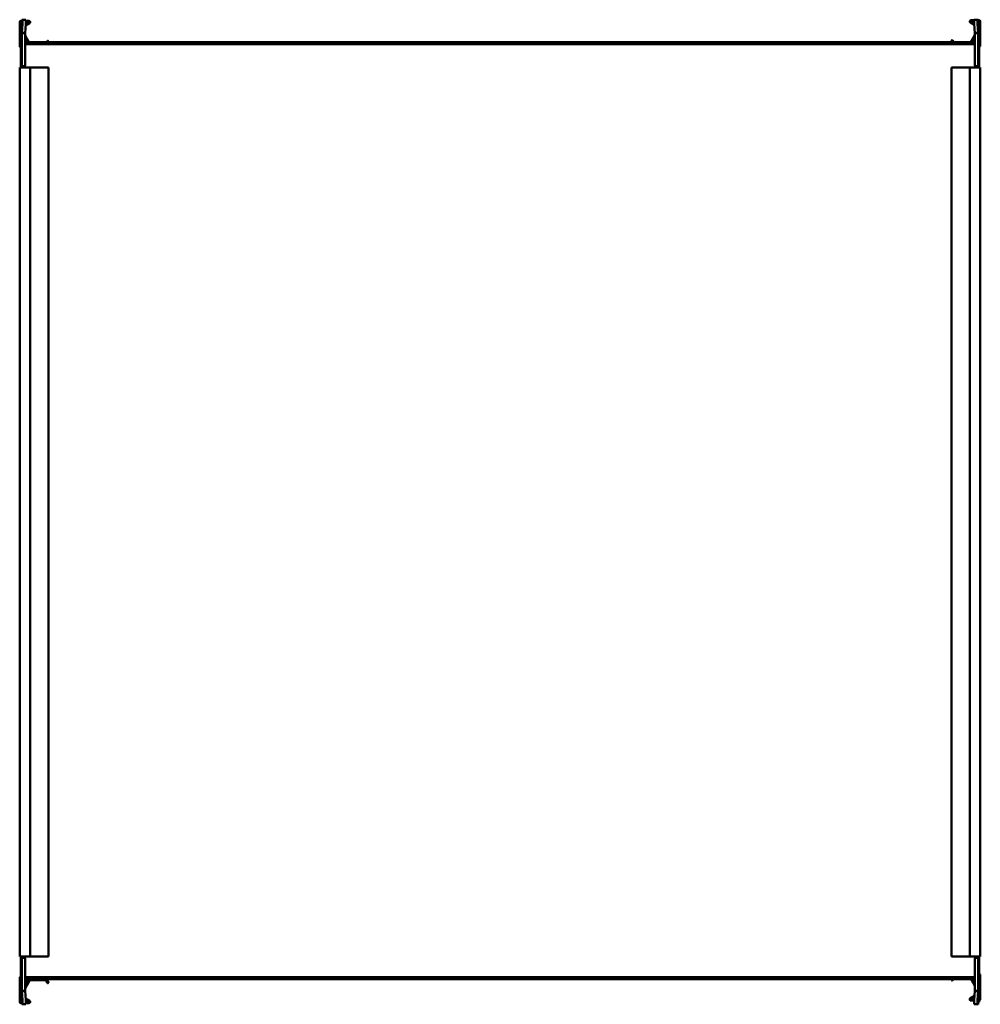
# Model space of a CAD drawing. Header units: millimetres. Extents: x 478 to 1202, y 223 to 965.
import ezdxf

# ---------------------------------------------------------------- set-up
doc = ezdxf.new("R2010")
doc.units = ezdxf.units.MM
doc.header["$LTSCALE"] = 4
doc.layers.add('Widoczne (ISO)', color=7, linetype='Continuous', lineweight=50)

msp = doc.modelspace()

# ---------------------------------------------------------------- linework, layer by layer
at = {"layer": 'Widoczne (ISO)'}
for p, q in [((479.8, 954.83), (479.8, 964.9)), ((479.81, 964.99), (480.24, 964.97)), ((480.24, 964.97), (482.73, 964.82)), ((481.42, 964.9), (482.3, 964.9)), ((1194.8, 964.7), (1197.23, 964.7)), ((1199.76, 964.97), (1197.27, 964.82)), ((1197.7, 964.9), (1198.58, 964.9)), ((1199.76, 964.97), (1200.19, 964.99)), ((1200.2, 964.9), (1200.2, 954.83)), ((1200.2, 964.7), (1200.6, 964.7)), ((478.2, 945.2), (478.2, 963)), ((479, 951.4), (479, 963.4)), ((479, 963.4), (479.3, 963.4)), ((479.8, 963.4), (479.3, 963.4)), ((479.4, 964.2), (479.8, 964.2)), ((480.24, 961.97), (479.81, 955.06)), ((482.3, 954.91), (482.73, 961.82)), ((485.7, 962.33), (482.65, 960.57)), ((482.71, 961.53), (485.3, 963.03)), ((482.8, 964.2), (485.2, 964.2)), ((485.2, 963.4), (482.8, 963.4)), ((1197.32, 961.09), (1194.3, 962.83)), ((1194.7, 963.53), (1197.26, 962.05)), ((1197.2, 963.9), (1194.8, 963.9)), ((1197.27, 961.82), (1197.7, 954.91)), ((1200.19, 955.06), (1199.76, 961.97)), ((1200.6, 963.9), (1200.2, 963.9)), ((1200.7, 963.4), (1200.2, 963.4)), ((1201, 963.4), (1200.7, 963.4)), ((1201, 963.4), (1201, 963.5)), ((1201, 963.4), (1201, 951.4)), ((1201.8, 963.5), (1201.8, 945.7)), ((479, 950.9), (479, 951.4)), ((479, 947.84), (479, 950.9)), ((479, 950.9), (479.3, 950.9)), ((479.72, 950.67), (479.8, 950.89)), ((479.8, 954.83), (479.8, 930.6)), ((481.2, 954.83), (479.8, 954.83)), ((479.81, 955.06), (481.2, 954.97)), ((481.2, 954.97), (482.3, 954.91)), ((482.3, 954.83), (481.2, 954.83)), ((482.3, 930.61), (482.3, 954.83)), ((485.19, 946.5), (482.3, 951.51)), ((482.33, 953.06), (485.88, 946.9)), ((1194.12, 947.4), (1197.67, 953.56)), ((1197.7, 952.01), (1194.81, 947)), ((1197.7, 954.91), (1198.8, 954.97)), ((1198.8, 954.83), (1197.7, 954.83)), ((1197.7, 954.83), (1197.7, 930.61)), ((1198.8, 954.97), (1200.19, 955.06)), ((1200.2, 954.83), (1198.8, 954.83)), ((1200.2, 930.6), (1200.2, 954.83)), ((1200.28, 950.67), (1200.2, 950.89)), ((1201, 950.9), (1200.7, 950.9)), ((1201, 951.4), (1201, 950.9)), ((1201, 950.9), (1201, 947.84)), ((479.06, 947.82), (479, 947.84)), ((479, 946.6), (479, 946.5)), ((479, 946.5), (479.07, 946.5)), ((479, 943.5), (479, 946.5)), ((479, 943.5), (479, 930.4)), ((479.06, 947.79), (479.06, 947.79)), ((479.06, 930.6), (479.06, 943.4)), ((482.3, 948.4), (483.4, 948.4)), ((483.4, 946.8), (482.3, 946.8)), ((482.3, 946.5), (1197.7, 946.5)), ((484, 947.07), (484, 946.5)), ((484.32, 948), (484.09, 948)), ((498.58, 948), (485.25, 948)), ((486.06, 946.8), (497.78, 946.8)), ((497.95, 946.9), (499.18, 949.03)), ((499.87, 948.63), (498.64, 946.5)), ((499.45, 949.1), (499.8, 948.9)), ((1180.78, 948), (499.51, 948)), ((1181.36, 947), (1180.13, 949.13)), ((1180.2, 949.4), (1180.55, 949.6)), ((1180.82, 949.53), (1182.05, 947.4)), ((1194.46, 948), (1181.71, 948)), ((1182.22, 947.3), (1193.94, 947.3)), ((1195.81, 948), (1195.39, 948)), ((1196, 946.5), (1196, 947.57)), ((1196.6, 948.9), (1197.7, 948.9)), ((1197.7, 947.3), (1196.6, 947.3)), ((1200.93, 946.5), (1201, 946.5)), ((1201, 947.84), (1200.94, 947.82)), ((1200.94, 947.79), (1200.94, 947.79)), ((1200.94, 943.4), (1200.94, 930.6)), ((1201, 946.5), (1201, 947.1)), ((1201, 943.5), (1201, 946.5)), ((1201, 930.4), (1201, 943.5)), ((479.4, 929), (478.2, 929)), ((478.2, 929), (478.2, 259)), ((479, 929.9), (479, 930.4)), ((479, 930.4), (479.3, 930.4)), ((479, 929.9), (479, 929)), ((479, 929.9), (479.3, 929.9)), ((479.8, 930.4), (479.3, 930.4)), ((479.4, 929), (485.2, 929)), ((479.8, 929.9), (479.8, 930.6)), ((479.8, 929.9), (481.5, 929.9)), ((481.5, 929.91), (481.5, 929.9)), ((481.5, 929.91), (481.6, 929.91)), ((481.5, 929), (481.5, 929.9)), ((486.2, 929), (485.2, 929)), ((486.2, 929), (498.06, 929)), ((486.2, 929), (486.2, 259)), ((498.06, 929), (498.24, 929)), ((498.24, 929), (499.18, 929)), ((499.45, 929), (499.18, 929)), ((499.45, 929), (499.8, 929)), ((499.9, 929), (499.8, 929)), ((499.9, 929), (499.9, 259)), ((1180.1, 929), (1180.2, 929)), ((1180.1, 259), (1180.1, 929)), ((1180.55, 929), (1180.2, 929)), ((1180.55, 929), (1180.82, 929)), ((1181.76, 929), (1180.82, 929)), ((1181.94, 929), (1181.76, 929)), ((1193.8, 929), (1181.94, 929)), ((1193.8, 929), (1194.8, 929)), ((1193.8, 259), (1193.8, 929)), ((1200.6, 929), (1194.8, 929)), ((1198.4, 929.91), (1198.5, 929.91)), ((1198.5, 929.9), (1198.5, 929.91)), ((1198.5, 929.9), (1198.5, 929)), ((1198.5, 929.9), (1200.2, 929.9)), ((1200.2, 930.6), (1200.2, 929.9)), ((1200.7, 930.4), (1200.2, 930.4)), ((1200.6, 929), (1201.8, 929)), ((1201, 930.4), (1200.7, 930.4)), ((1201, 929.9), (1200.7, 929.9)), ((1201, 930.4), (1201, 929.9)), ((1201, 929), (1201, 929.9)), ((1201.8, 259), (1201.8, 929)), ((479.4, 259), (478.2, 259)), ((479, 259), (479, 258.1)), ((479, 257.6), (479, 258.1)), ((479, 258.1), (479.3, 258.1)), ((479, 257.6), (479, 246.5)), ((479, 257.6), (479.3, 257.6)), ((479.06, 244.6), (479.06, 257.4)), ((479.3, 257.6), (479.8, 257.6)), ((479.4, 259), (485.2, 259)), ((479.8, 257.4), (479.8, 258.1)), ((481.5, 258.1), (479.8, 258.1)), ((479.8, 257.4), (479.8, 233.17)), ((481.5, 258.1), (481.5, 259)), ((481.5, 258.1), (481.5, 258.09)), ((481.6, 258.09), (481.5, 258.09)), ((482.3, 233.17), (482.3, 257.39)), ((486.2, 259), (485.2, 259)), ((486.2, 259), (498.06, 259)), ((498.06, 259), (498.24, 259)), ((498.24, 259), (499.18, 259)), ((499.45, 259), (499.18, 259)), ((499.45, 259), (499.8, 259)), ((499.9, 259), (499.8, 259)), ((1180.1, 259), (1180.2, 259)), ((1180.55, 259), (1180.2, 259)), ((1180.55, 259), (1180.82, 259)), ((1181.76, 259), (1180.82, 259)), ((1181.94, 259), (1181.76, 259)), ((1193.8, 259), (1181.94, 259)), ((1193.8, 259), (1194.8, 259)), ((1200.6, 259), (1194.8, 259)), ((1197.7, 257.39), (1197.7, 233.17)), ((1198.5, 258.09), (1198.4, 258.09)), ((1198.5, 259), (1198.5, 258.1)), ((1200.2, 258.1), (1198.5, 258.1)), ((1198.5, 258.09), (1198.5, 258.1)), ((1200.2, 258.1), (1200.2, 257.4)), ((1200.2, 257.6), (1200.7, 257.6)), ((1200.2, 233.17), (1200.2, 257.4)), ((1200.6, 259), (1201.8, 259)), ((1201, 258.1), (1200.7, 258.1)), ((1201, 257.6), (1200.7, 257.6)), ((1200.94, 257.4), (1200.94, 244.6)), ((1201, 258.1), (1201, 259)), ((1201, 258.1), (1201, 257.6)), ((1201, 246.5), (1201, 257.6)), ((479, 246.5), (479, 243.5)), ((1201, 246.5), (1201, 243.5)), ((478.2, 225), (478.2, 242.8)), ((479, 243.5), (479.07, 243.5)), ((479, 242.8), (479, 241.4)), ((479, 240.16), (479.06, 240.18)), ((479, 237.1), (479, 240.16)), ((479.06, 240.21), (479.06, 240.21)), ((479.71, 241.2), (479.71, 241.2)), ((482.3, 243.5), (1197.7, 243.5)), ((503, 243), (482.3, 243)), ((482.3, 236.49), (485.19, 241.5)), ((482.3, 241.2), (483.4, 241.2)), ((483.4, 239.6), (482.3, 239.6)), ((485.88, 241.1), (482.33, 234.94)), ((484, 243), (484, 242)), ((484, 242), (486.06, 242)), ((486.06, 242), (497.78, 242)), ((497.78, 241.2), (486.06, 241.2)), ((497.78, 242), (1180.49, 242)), ((499.18, 238.97), (497.95, 241.1)), ((498.64, 241.5), (499.87, 239.37)), ((499.8, 239.1), (499.45, 238.9)), ((503.2, 243.5), (503.2, 243.2)), ((1180.13, 241.37), (1181.36, 243.5)), ((1180.55, 240.9), (1180.2, 241.1)), ((1182.05, 243.1), (1180.82, 240.97)), ((1181.42, 242), (1194.75, 242)), ((1193.94, 243.2), (1182.22, 243.2)), ((1197.67, 236.94), (1194.12, 243.1)), ((1194.81, 243.5), (1197.7, 238.49)), ((1195.68, 242), (1195.91, 242)), ((1196, 242.93), (1196, 243.5)), ((1196.6, 243.2), (1197.7, 243.2)), ((1197.7, 241.6), (1196.6, 241.6)), ((1200.93, 243.5), (1201, 243.5)), ((1200.94, 240.21), (1200.94, 240.21)), ((1200.94, 240.18), (1201, 240.16)), ((1201, 243.4), (1201, 243.5)), ((1201, 240.16), (1201, 241.4)), ((1201, 240.16), (1201, 237.1)), ((1201.8, 244.8), (1201.8, 227)), ((479, 236.6), (479, 237.1)), ((479, 237.1), (479.3, 237.1)), ((479, 224.6), (479, 236.6)), ((479.72, 237.33), (479.8, 237.11)), ((479.8, 223.1), (479.8, 233.17)), ((479.8, 233.17), (481.2, 233.17)), ((481.2, 233.03), (479.81, 232.94)), ((479.81, 232.94), (480.24, 226.03)), ((481.2, 233.17), (482.3, 233.17)), ((482.3, 233.09), (481.2, 233.03)), ((482.73, 226.18), (482.3, 233.09)), ((1197.7, 233.09), (1197.27, 226.18)), ((1197.7, 233.17), (1198.8, 233.17)), ((1198.8, 233.03), (1197.7, 233.09)), ((1198.8, 233.17), (1200.2, 233.17)), ((1200.19, 232.94), (1198.8, 233.03)), ((1199.76, 226.03), (1200.19, 232.94)), ((1200.28, 237.33), (1200.2, 237.11)), ((1200.2, 233.17), (1200.2, 223.1)), ((1201, 237.1), (1200.7, 237.1)), ((1201, 237.1), (1201, 236.6)), ((1201, 236.6), (1201, 224.6)), ((479, 224.6), (479.3, 224.6)), ((479.3, 224.6), (479.8, 224.6)), ((479.8, 223.8), (479.4, 223.8)), ((480.24, 223.03), (479.81, 223.01)), ((480.24, 223.03), (482.73, 223.18)), ((482.3, 223.1), (481.42, 223.1)), ((482.65, 227.43), (485.7, 225.67)), ((485.3, 224.97), (482.71, 226.47)), ((482.8, 224.6), (485.2, 224.6)), ((485.2, 223.8), (482.8, 223.8)), ((1194.3, 227.67), (1197.48, 229.5)), ((1197.42, 228.54), (1194.7, 226.97)), ((1194.8, 226.6), (1197.3, 226.6)), ((1197.25, 225.8), (1194.8, 225.8)), ((1199.76, 223.03), (1197.27, 223.18)), ((1198.58, 223.1), (1197.7, 223.1)), ((1200.19, 223.01), (1199.76, 223.03)), ((1200.2, 224.6), (1200.7, 224.6)), ((1201, 224.6), (1200.7, 224.6))]:
    msp.add_line(p, q, dxfattribs=at)
for centre, radius, start, end in [((1194.8, 963.7), 1, 90, 240), ((1200.6, 963.5), 1.2, 0, 90), ((479.4, 963), 1.2, 90, 180), ((485.2, 963.2), 1, 300, 90), ((485.2, 963.2), 0.2, 300, 90), ((1194.8, 963.7), 0.2, 90, 240), ((1200.6, 963.5), 0.4, 0, 90), ((491, 946.56), 12, 160, 174.13746), ((479.3, 951.4), 0.5, 270, 0), ((482.5, 953.16), 0.2, 180, 210), ((1197.5, 953.66), 0.2, 330, 0), ((1200.7, 951.4), 0.5, 180, 270), ((1189, 946.56), 12, 5.86254, 20), ((479.2, 945.2), 1, 180, 258.46304), ((479.2, 946.6), 0.2, 128.82923, 180), ((483.4, 947.6), 0.8, 270, 90), ((486.06, 947), 0.2, 210, 270), ((497.78, 947), 0.2, 270, 330), ((499.35, 948.93), 0.2, 60, 150), ((499.7, 948.73), 0.2, 330, 60), ((1180.3, 949.23), 0.2, 120, 210), ((1180.65, 949.43), 0.2, 30, 120), ((1182.22, 947.5), 1, 210, 270), ((1182.22, 947.5), 0.2, 210, 270), ((1193.94, 947.5), 0.2, 270, 330), ((1193.94, 947.5), 1, 270, 330), ((1196.6, 948.1), 0.8, 90, 270), ((1200.8, 947.1), 0.2, 0, 50.60112), ((1200.8, 945.7), 1, 281.53696, 0), ((479.3, 930.4), 0.5, 270, 0), ((481.6, 930.61), 0.7, 359.18146, 0), ((1198.4, 930.61), 0.7, 180, 180.81854), ((1200.7, 930.4), 0.5, 180, 270), ((479.3, 257.6), 0.5, 0, 90), ((481.6, 257.39), 0.7, 0, 0.81854), ((1198.4, 257.39), 0.7, 179.18146, 180), ((1200.7, 257.6), 0.5, 90, 180), ((1200.8, 244.8), 1, 0, 78.46304), ((479.2, 242.8), 1, 101.53696, 180), ((479.2, 242.8), 0.2, 130.91786, 180), ((479.2, 241.4), 0.2, 180, 231.14452), ((491, 241.44), 12, 185.86254, 200), ((483.4, 240.4), 0.8, 270, 90), ((486.06, 241), 1, 90, 150), ((486.06, 241), 0.2, 90, 150), ((497.78, 241), 1, 30, 90), ((497.78, 241), 0.2, 30, 90), ((499.35, 239.07), 0.2, 210, 300), ((499.7, 239.27), 0.2, 300, 30), ((503, 243.2), 0.2, 270, 0), ((1180.3, 241.27), 0.2, 150, 240), ((1180.65, 241.07), 0.2, 240, 330), ((1182.22, 243), 0.2, 90, 150), ((1193.94, 243), 0.2, 30, 90), ((1196.6, 242.4), 0.8, 90, 270), ((1189, 241.44), 12, 340, 354.13746), ((1200.8, 243.4), 0.2, 311.58305, 0), ((1200.8, 241.4), 0.2, 0, 51.10641), ((479.3, 236.6), 0.5, 0, 90), ((482.5, 234.84), 0.2, 150, 180), ((1197.5, 236.84), 0.2, 0, 30), ((1200.7, 236.6), 0.5, 90, 180), ((479.4, 225), 1.2, 180, 270), ((485.2, 224.8), 1, 270, 60), ((485.2, 224.8), 0.2, 270, 60), ((1194.8, 226.8), 1, 120, 270), ((1194.8, 226.8), 0.2, 120, 270), ((1200.6, 227), 1.2, 289.47122, 0)]:
    msp.add_arc(centre, radius, start, end, dxfattribs=at)
for centre, major_axis, start_param, end_param in [((480.05, 961.98), (0.19, 2.99), 4.714295, 6.285092), ((482.54, 961.82), (0.19, 2.99), 4.714295, 6.283185), ((1197.46, 961.82), (-0.19, 2.99), 0, 1.56889), ((1199.95, 961.98), (-0.19, 2.99), 6.281279, 7.852075), ((480.05, 226.02), (0.19, -2.99), 6.281279, 7.852075), ((482.54, 226.18), (0.19, -2.99), 0, 1.56889), ((1197.46, 226.18), (-0.19, -2.99), 4.714295, 6.283185), ((1199.95, 226.02), (-0.19, -2.99), 4.714295, 6.285092)]:
    msp.add_ellipse(centre, major_axis=major_axis, ratio=0.061628, start_param=start_param, end_param=end_param, dxfattribs=at)
for points, knots in [([(479.81, 964.99), (479.81, 964.97), (479.8, 964.96), (479.8, 964.93), (479.8, 964.91), (479.8, 964.9)], [0, 0, 0, 0, 0.01249515, 0.01249515, 0.0249903, 0.0249903, 0.0249903, 0.0249903]), ([(482.3, 964.9), (482.3, 964.9), (482.3, 964.89), (482.3, 964.89), (482.3, 964.89), (482.3, 964.88), (482.3, 964.88), (482.3, 964.88), (482.3, 964.87), (482.3, 964.87), (482.3, 964.87), (482.3, 964.86), (482.3, 964.86), (482.3, 964.86), (482.3, 964.85), (482.3, 964.85), (482.3, 964.85), (482.3, 964.85), (482.3, 964.85)], [0, 0, 0, 0, 0.001501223, 0.001501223, 0.001501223, 0.00300249, 0.00300249, 0.00300249, 0.004503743, 0.004503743, 0.004503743, 0.006004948, 0.006004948, 0.006004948, 0.007506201, 0.007506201, 0.007506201, 0.00845921, 0.00845921, 0.00845921, 0.00845921]), ([(1197.7, 964.85), (1197.7, 964.85), (1197.7, 964.85), (1197.7, 964.85), (1197.7, 964.85), (1197.7, 964.86), (1197.7, 964.86), (1197.7, 964.86), (1197.7, 964.87), (1197.7, 964.87), (1197.7, 964.87), (1197.7, 964.88), (1197.7, 964.88), (1197.7, 964.88), (1197.7, 964.89), (1197.7, 964.89), (1197.7, 964.89), (1197.7, 964.9), (1197.7, 964.9)], [0.002049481, 0.002049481, 0.002049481, 0.002049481, 0.00300249, 0.00300249, 0.00300249, 0.004503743, 0.004503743, 0.004503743, 0.006004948, 0.006004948, 0.006004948, 0.007506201, 0.007506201, 0.007506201, 0.009007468, 0.009007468, 0.009007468, 0.010508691, 0.010508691, 0.010508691, 0.010508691]), ([(1200.2, 964.9), (1200.2, 964.91), (1200.2, 964.93), (1200.2, 964.96), (1200.19, 964.97), (1200.19, 964.99)], [0, 0, 0, 0, 0.01249515, 0.01249515, 0.0249903, 0.0249903, 0.0249903, 0.0249903]), ([(479.8, 954.83), (479.8, 954.87), (479.8, 954.9), (479.8, 954.98), (479.81, 955.02), (479.81, 955.06)], [0, 0, 0, 0, 0.01249515, 0.01249515, 0.0249903, 0.0249903, 0.0249903, 0.0249903]), ([(482.3, 954.91), (482.3, 954.9), (482.3, 954.9), (482.3, 954.89), (482.3, 954.89), (482.3, 954.89), (482.3, 954.88), (482.3, 954.88), (482.3, 954.88), (482.3, 954.87), (482.3, 954.87), (482.3, 954.86), (482.3, 954.86), (482.3, 954.86), (482.3, 954.85), (482.3, 954.85), (482.3, 954.85), (482.3, 954.84), (482.3, 954.84), (482.3, 954.83), (482.3, 954.83), (482.3, 954.83)], [0, 0, 0, 0, 0.00150122, 0.00150122, 0.00150122, 0.00300249, 0.00300249, 0.00300249, 0.00450374, 0.00450374, 0.00450374, 0.00600495, 0.00600495, 0.00600495, 0.0075062, 0.0075062, 0.0075062, 0.00900747, 0.00900747, 0.00900747, 0.01050869, 0.01050869, 0.01050869, 0.01050869]), ([(1197.7, 954.83), (1197.7, 954.83), (1197.7, 954.83), (1197.7, 954.84), (1197.7, 954.84), (1197.7, 954.85), (1197.7, 954.85), (1197.7, 954.85), (1197.7, 954.86), (1197.7, 954.86), (1197.7, 954.86), (1197.7, 954.87), (1197.7, 954.87), (1197.7, 954.88), (1197.7, 954.88), (1197.7, 954.88), (1197.7, 954.89), (1197.7, 954.89), (1197.7, 954.89), (1197.7, 954.9), (1197.7, 954.9), (1197.7, 954.91)], [0, 0, 0, 0, 0.00150122, 0.00150122, 0.00150122, 0.00300249, 0.00300249, 0.00300249, 0.00450374, 0.00450374, 0.00450374, 0.00600495, 0.00600495, 0.00600495, 0.0075062, 0.0075062, 0.0075062, 0.00900747, 0.00900747, 0.00900747, 0.01050869, 0.01050869, 0.01050869, 0.01050869]), ([(1200.19, 955.06), (1200.19, 955.02), (1200.2, 954.98), (1200.2, 954.9), (1200.2, 954.87), (1200.2, 954.83)], [0, 0, 0, 0, 0.01249515, 0.01249515, 0.0249903, 0.0249903, 0.0249903, 0.0249903]), ([(479.06, 947.79), (479.06, 947.79), (479.06, 947.79), (479.06, 947.79), (479.06, 947.79), (479.06, 947.78)], [0.00000127, 0.00000127, 0.00000127, 0.00000127, 0.0077936, 0.0077936, 0.01558592, 0.01558592, 0.01558592, 0.01558592]), ([(479.06, 947.78), (479.07, 947.76), (479.07, 947.66), (479.07, 947.29), (479.07, 947), (479.07, 946.29), (479.07, 945.87), (479.07, 944.98), (479.07, 944.52), (479.06, 944.06)], [0.0000002, 0.0000002, 0.0000002, 0.0000002, 0.138614, 0.138614, 0.2902546, 0.2902546, 0.4411619, 0.4411619, 0.5810662, 0.5810662, 0.5810662, 0.5810662]), ([(479.06, 943.9), (479.06, 943.93), (479.06, 943.95), (479.06, 944), (479.06, 944.03), (479.06, 944.06)], [-0.01558465, -0.01558465, -0.01558465, -0.01558465, -0.00779233, -0.00779233, 0, 0, 0, 0]), ([(479.06, 943.4), (479.06, 943.48), (479.06, 943.57), (479.06, 943.73), (479.06, 943.82), (479.06, 943.9)], [0, 0, 0, 0, 0.02497584, 0.02497584, 0.04995141, 0.04995141, 0.04995141, 0.04995141]), ([(1200.94, 944.06), (1200.93, 944.52), (1200.93, 944.97), (1200.93, 945.86), (1200.93, 946.29), (1200.93, 947), (1200.93, 947.28), (1200.93, 947.66), (1200.93, 947.76), (1200.94, 947.78)], [0.0000002, 0.0000002, 0.0000002, 0.0000002, 0.138614, 0.138614, 0.2902546, 0.2902546, 0.4411619, 0.4411619, 0.5810662, 0.5810662, 0.5810662, 0.5810662]), ([(1200.94, 947.79), (1200.94, 947.79), (1200.94, 947.79), (1200.94, 947.79), (1200.94, 947.79), (1200.94, 947.78)], [-0.01558465, -0.01558465, -0.01558465, -0.01558465, -0.00779233, -0.00779233, 0, 0, 0, 0]), ([(1200.94, 943.9), (1200.94, 943.93), (1200.94, 943.95), (1200.94, 944), (1200.94, 944.03), (1200.94, 944.06)], [0.00000127, 0.00000127, 0.00000127, 0.00000127, 0.0077936, 0.0077936, 0.01558592, 0.01558592, 0.01558592, 0.01558592]), ([(1200.94, 943.9), (1200.94, 943.82), (1200.94, 943.73), (1200.94, 943.57), (1200.94, 943.48), (1200.94, 943.4)], [0.00000127, 0.00000127, 0.00000127, 0.00000127, 0.02497637, 0.02497637, 0.04995171, 0.04995171, 0.04995171, 0.04995171]), ([(481.6, 929.91), (481.62, 929.91), (481.63, 929.91), (481.66, 929.91), (481.67, 929.91), (481.71, 929.92), (481.73, 929.92), (481.8, 929.94), (481.85, 929.95), (481.98, 930.02), (482.08, 930.08), (482.2, 930.24), (482.24, 930.31), (482.28, 930.44), (482.29, 930.48), (482.3, 930.55), (482.3, 930.58), (482.3, 930.6)], [0.5164602, 0.5164602, 0.5164602, 0.5164602, 0.521665, 0.521665, 0.5268699, 0.5268699, 0.5372796, 0.5372796, 0.558099, 0.558099, 0.5997379, 0.5997379, 0.6260553, 0.6260553, 0.6392139, 0.6392139, 0.6464865, 0.6464865, 0.6464865, 0.6464865]), ([(1197.7, 930.6), (1197.7, 930.58), (1197.7, 930.55), (1197.71, 930.48), (1197.72, 930.44), (1197.76, 930.31), (1197.8, 930.24), (1197.92, 930.08), (1198.02, 930.02), (1198.15, 929.95), (1198.2, 929.94), (1198.27, 929.92), (1198.29, 929.92), (1198.33, 929.91), (1198.34, 929.91), (1198.37, 929.91), (1198.38, 929.91), (1198.4, 929.91)], [0.902894, 0.902894, 0.902894, 0.902894, 0.9101665, 0.9101665, 0.9233252, 0.9233252, 0.9496425, 0.9496425, 0.9912814, 0.9912814, 1.0121009, 1.0121009, 1.0225106, 1.0225106, 1.0277154, 1.0277154, 1.0329203, 1.0329203, 1.0329203, 1.0329203]), ([(482.3, 257.4), (482.3, 257.42), (482.3, 257.45), (482.29, 257.52), (482.28, 257.56), (482.24, 257.69), (482.2, 257.76), (482.08, 257.92), (481.98, 257.98), (481.85, 258.05), (481.8, 258.06), (481.73, 258.08), (481.71, 258.08), (481.67, 258.09), (481.66, 258.09), (481.63, 258.09), (481.62, 258.09), (481.6, 258.09)], [0.902894, 0.902894, 0.902894, 0.902894, 0.9101665, 0.9101665, 0.9233252, 0.9233252, 0.9496425, 0.9496425, 0.9912814, 0.9912814, 1.0121009, 1.0121009, 1.0225106, 1.0225106, 1.0277154, 1.0277154, 1.0329203, 1.0329203, 1.0329203, 1.0329203]), ([(1198.4, 258.09), (1198.38, 258.09), (1198.37, 258.09), (1198.34, 258.09), (1198.33, 258.09), (1198.29, 258.08), (1198.27, 258.08), (1198.2, 258.06), (1198.15, 258.05), (1198.02, 257.98), (1197.92, 257.92), (1197.8, 257.76), (1197.76, 257.69), (1197.72, 257.56), (1197.71, 257.52), (1197.7, 257.45), (1197.7, 257.42), (1197.7, 257.4)], [0.5164602, 0.5164602, 0.5164602, 0.5164602, 0.521665, 0.521665, 0.5268699, 0.5268699, 0.5372796, 0.5372796, 0.558099, 0.558099, 0.5997379, 0.5997379, 0.6260553, 0.6260553, 0.6392139, 0.6392139, 0.6464865, 0.6464865, 0.6464865, 0.6464865]), ([(479.06, 244.1), (479.06, 244.18), (479.06, 244.27), (479.06, 244.43), (479.06, 244.52), (479.06, 244.6)], [0.00000127, 0.00000127, 0.00000127, 0.00000127, 0.02497637, 0.02497637, 0.04995171, 0.04995171, 0.04995171, 0.04995171]), ([(479.06, 244.1), (479.06, 244.07), (479.06, 244.05), (479.06, 244), (479.06, 243.97), (479.06, 243.94)], [0.00000127, 0.00000127, 0.00000127, 0.00000127, 0.0077936, 0.0077936, 0.01558592, 0.01558592, 0.01558592, 0.01558592]), ([(479.06, 243.94), (479.07, 243.48), (479.07, 243.03), (479.07, 242.14), (479.07, 241.71), (479.07, 241), (479.07, 240.72), (479.07, 240.34), (479.07, 240.24), (479.06, 240.22)], [0.0000002, 0.0000002, 0.0000002, 0.0000002, 0.138614, 0.138614, 0.2902546, 0.2902546, 0.4411619, 0.4411619, 0.5810662, 0.5810662, 0.5810662, 0.5810662]), ([(479.06, 240.21), (479.06, 240.21), (479.06, 240.21), (479.06, 240.21), (479.06, 240.21), (479.06, 240.22)], [-0.01558465, -0.01558465, -0.01558465, -0.01558465, -0.00779233, -0.00779233, 0, 0, 0, 0]), ([(1200.94, 240.22), (1200.93, 240.24), (1200.93, 240.34), (1200.93, 240.71), (1200.93, 241), (1200.93, 241.71), (1200.93, 242.13), (1200.93, 243.02), (1200.93, 243.48), (1200.94, 243.94)], [0.0000002, 0.0000002, 0.0000002, 0.0000002, 0.138614, 0.138614, 0.2902546, 0.2902546, 0.4411619, 0.4411619, 0.5810662, 0.5810662, 0.5810662, 0.5810662]), ([(1200.94, 244.6), (1200.94, 244.52), (1200.94, 244.43), (1200.94, 244.27), (1200.94, 244.18), (1200.94, 244.1)], [0, 0, 0, 0, 0.02497584, 0.02497584, 0.04995141, 0.04995141, 0.04995141, 0.04995141]), ([(1200.94, 244.1), (1200.94, 244.07), (1200.94, 244.05), (1200.94, 244), (1200.94, 243.97), (1200.94, 243.94)], [-0.01558465, -0.01558465, -0.01558465, -0.01558465, -0.00779233, -0.00779233, 0, 0, 0, 0]), ([(1200.94, 240.21), (1200.94, 240.21), (1200.94, 240.21), (1200.94, 240.21), (1200.94, 240.21), (1200.94, 240.22)], [0.00000127, 0.00000127, 0.00000127, 0.00000127, 0.0077936, 0.0077936, 0.01558592, 0.01558592, 0.01558592, 0.01558592]), ([(1200.94, 240.21), (1200.94, 240.21), (1200.94, 240.21), (1200.94, 240.21), (1200.94, 240.21), (1200.94, 240.22)], [-0.01558465, -0.01558465, -0.01558465, -0.01558465, -0.00779233, -0.00779233, 0, 0, 0, 0]), ([(479.81, 232.94), (479.81, 232.98), (479.8, 233.02), (479.8, 233.1), (479.8, 233.13), (479.8, 233.17)], [0, 0, 0, 0, 0.01249515, 0.01249515, 0.0249903, 0.0249903, 0.0249903, 0.0249903]), ([(482.3, 233.17), (482.3, 233.17), (482.3, 233.17), (482.3, 233.16), (482.3, 233.16), (482.3, 233.15), (482.3, 233.15), (482.3, 233.15), (482.3, 233.14), (482.3, 233.14), (482.3, 233.14), (482.3, 233.13), (482.3, 233.13), (482.3, 233.12), (482.3, 233.12), (482.3, 233.12), (482.3, 233.11), (482.3, 233.11), (482.3, 233.11), (482.3, 233.1), (482.3, 233.1), (482.3, 233.09)], [0, 0, 0, 0, 0.00150122, 0.00150122, 0.00150122, 0.00300249, 0.00300249, 0.00300249, 0.00450374, 0.00450374, 0.00450374, 0.00600495, 0.00600495, 0.00600495, 0.0075062, 0.0075062, 0.0075062, 0.00900747, 0.00900747, 0.00900747, 0.01050869, 0.01050869, 0.01050869, 0.01050869]), ([(1197.7, 233.09), (1197.7, 233.1), (1197.7, 233.1), (1197.7, 233.11), (1197.7, 233.11), (1197.7, 233.11), (1197.7, 233.12), (1197.7, 233.12), (1197.7, 233.12), (1197.7, 233.13), (1197.7, 233.13), (1197.7, 233.14), (1197.7, 233.14), (1197.7, 233.14), (1197.7, 233.15), (1197.7, 233.15), (1197.7, 233.15), (1197.7, 233.16), (1197.7, 233.16), (1197.7, 233.17), (1197.7, 233.17), (1197.7, 233.17)], [0, 0, 0, 0, 0.00150122, 0.00150122, 0.00150122, 0.00300249, 0.00300249, 0.00300249, 0.00450374, 0.00450374, 0.00450374, 0.00600495, 0.00600495, 0.00600495, 0.0075062, 0.0075062, 0.0075062, 0.00900747, 0.00900747, 0.00900747, 0.01050869, 0.01050869, 0.01050869, 0.01050869]), ([(1200.2, 233.17), (1200.2, 233.13), (1200.2, 233.1), (1200.2, 233.02), (1200.19, 232.98), (1200.19, 232.94)], [0, 0, 0, 0, 0.01249515, 0.01249515, 0.0249903, 0.0249903, 0.0249903, 0.0249903]), ([(479.8, 223.1), (479.8, 223.09), (479.8, 223.07), (479.8, 223.04), (479.81, 223.03), (479.81, 223.01)], [0, 0, 0, 0, 0.01249515, 0.01249515, 0.0249903, 0.0249903, 0.0249903, 0.0249903]), ([(482.3, 223.15), (482.3, 223.15), (482.3, 223.15), (482.3, 223.15), (482.3, 223.15), (482.3, 223.14), (482.3, 223.14), (482.3, 223.14), (482.3, 223.13), (482.3, 223.13), (482.3, 223.13), (482.3, 223.12), (482.3, 223.12), (482.3, 223.12), (482.3, 223.11), (482.3, 223.11), (482.3, 223.11), (482.3, 223.1), (482.3, 223.1)], [0.002049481, 0.002049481, 0.002049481, 0.002049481, 0.00300249, 0.00300249, 0.00300249, 0.004503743, 0.004503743, 0.004503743, 0.006004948, 0.006004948, 0.006004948, 0.007506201, 0.007506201, 0.007506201, 0.009007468, 0.009007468, 0.009007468, 0.010508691, 0.010508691, 0.010508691, 0.010508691]), ([(1197.7, 223.1), (1197.7, 223.1), (1197.7, 223.11), (1197.7, 223.11), (1197.7, 223.11), (1197.7, 223.12), (1197.7, 223.12), (1197.7, 223.12), (1197.7, 223.13), (1197.7, 223.13), (1197.7, 223.13), (1197.7, 223.14), (1197.7, 223.14), (1197.7, 223.14), (1197.7, 223.15), (1197.7, 223.15), (1197.7, 223.15), (1197.7, 223.15), (1197.7, 223.15)], [0, 0, 0, 0, 0.001501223, 0.001501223, 0.001501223, 0.00300249, 0.00300249, 0.00300249, 0.004503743, 0.004503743, 0.004503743, 0.006004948, 0.006004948, 0.006004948, 0.007506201, 0.007506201, 0.007506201, 0.00845921, 0.00845921, 0.00845921, 0.00845921]), ([(1200.19, 223.01), (1200.19, 223.03), (1200.2, 223.04), (1200.2, 223.07), (1200.2, 223.09), (1200.2, 223.1)], [0, 0, 0, 0, 0.01249515, 0.01249515, 0.0249903, 0.0249903, 0.0249903, 0.0249903])]:
    msp.add_open_spline(points, degree=3, knots=knots, dxfattribs=at)
for points in [[(479.07, 946.65), (479.07, 946.68), (479.07, 946.72), (479.07, 946.76)], [(1200.93, 947.25), (1200.93, 947.24), (1200.93, 947.23), (1200.93, 947.21)], [(1200.93, 946.65), (1200.93, 946.6), (1200.93, 946.55), (1200.93, 946.5)], [(479.06, 930.4), (479.06, 930.47), (479.06, 930.53), (479.06, 930.6)], [(1200.94, 930.6), (1200.94, 930.53), (1200.94, 930.47), (1200.94, 930.4)], [(479.06, 257.4), (479.06, 257.47), (479.06, 257.53), (479.06, 257.6)], [(1200.94, 257.6), (1200.94, 257.53), (1200.94, 257.47), (1200.94, 257.4)], [(479.07, 241.35), (479.07, 241.57), (479.07, 241.81), (479.07, 242.07)], [(1200.93, 243.5), (1200.93, 243.42), (1200.93, 243.33), (1200.93, 243.25)], [(1200.93, 241.35), (1200.93, 241.14), (1200.93, 240.95), (1200.93, 240.79)]]:
    msp.add_open_spline(points, degree=3, dxfattribs=at)

doc.saveas('drawing.dxf')
